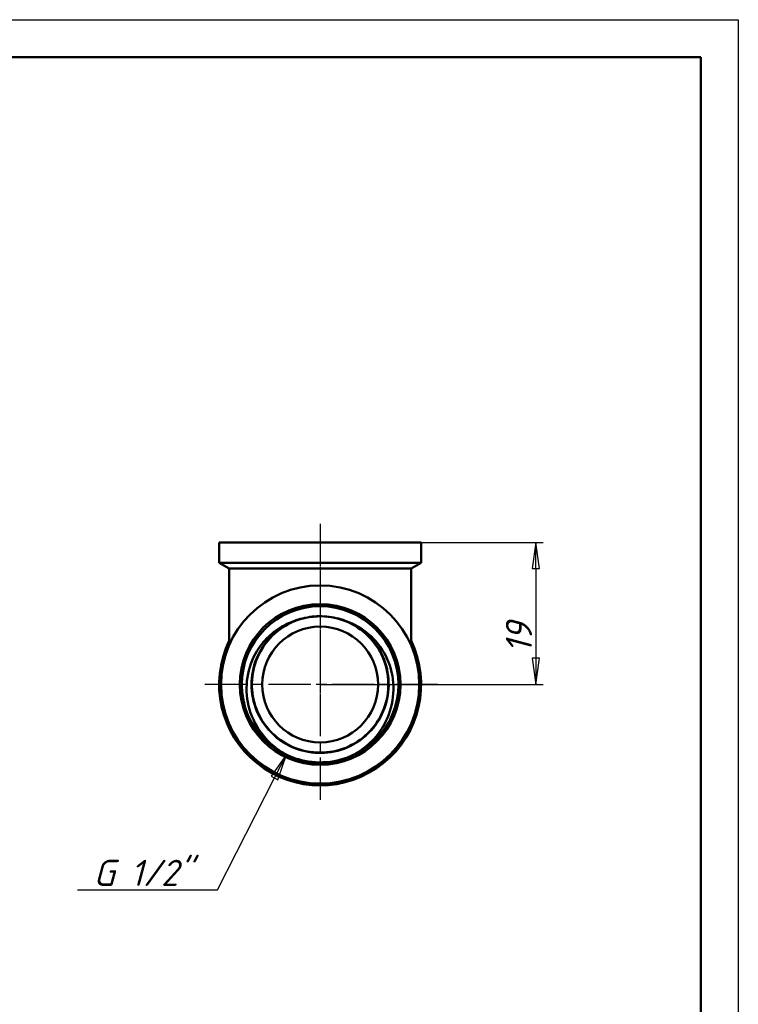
# Model space of a CAD drawing. Header units: millimetres. Extents: x -71 to 414, y -69 to 356.
# Tile 18 of 19: x 114 to 210, y 165 to 297. Entities that reach past the tile are written whole.
import ezdxf

# ---------------------------------------------------------------- set-up
doc = ezdxf.new("R2010")
doc.units = ezdxf.units.MM
doc.linetypes.add('CHAIN', pattern=[0.7087, 0.4724, -0.0591, 0.1181, -0.0591])
for name, color, linetype, lineweight in [('Видимые тонкие (ГОСТ)', 7, 'Continuous', 35), ('Видимый контур (ГОСТ)', 7, 'Continuous', 50), ('Кромка (ГОСТ)', 7, 'Continuous', 50), ('Маркер центра (ГОСТ)', 7, 'Continuous', 25), ('Осевая линия (ГОСТ)', 7, 'Continuous', 25), ('Размер (ГОСТ)', 7, 'Continuous', 25)]:
    doc.layers.add(name, color=color, linetype=linetype, lineweight=lineweight)
doc.styles.add('Обычный текст (ГОСТ)', font='GOST Common Italic.ttf')
doc.dimstyles.new('Обычный (ГОСТ)', dxfattribs={"dimtxt": 3.5, "dimasz": 3.5, "dimexe": 1, "dimexo": 0, "dimgap": 0.5, "dimtad": 1, "dimrnd": 1e-08, "dimtxsty": 'Обычный текст (ГОСТ)', "dimblk": 'Filled-1', "dimcen": 0.09, "dimdle": 15, "dimclrd": 256, "dimclre": 256, "dimclrt": 256, "dimazin": 2, "dimtfac": 0.714286, "dimtdec": 3, "dimtmove": 0, "dimatfit": 3, "dimfxl": 1, "dimtolj": 1, "dimlwd": 25, "dimlwe": 25, "dimarcsym": 0})

# ---------------------------------------------------------------- blocks, each defined once
blk = doc.blocks.new('Рамки ГОСТ_ граница 297x210')
at = {"layer": 'Кромка (ГОСТ)', "lineweight": 25}
for p, q in [((0, 297), (210, 297)), ((210, 297), (210, 0))]:
    blk.add_line(p, q, dxfattribs=at)
at = {"layer": 'Кромка (ГОСТ)'}
for p, q in [((205, 292), (20, 292)), ((205, 5), (205, 292))]:
    blk.add_line(p, q, dxfattribs=at)
blk = doc.blocks.new('Filled-1')
at = {"color": 0}
for p, q in [((0, 0), (-1, 0.143)), ((-1, 0.143), (-1, -0.143)), ((-1, 0), (0, 0)), ((-1, -0.143), (0, 0))]:
    blk.add_line(p, q, dxfattribs=at)
at = {"color": 0, "flags": 128}
blk.add_lwpolyline([(-1, -0.143), (0, 0), (-1, 0.143), (-1, -0.143)], dxfattribs=at)
at = {"color": 0}
blk.add_solid([(-1, -0.143), (0, 0), (-1, 0.143), (-1, -0.143)], dxfattribs=at)
blk = doc.blocks.new('*D9')
at = {"layer": 'Defpoints', "color": 0, "linetype": 'Continuous', "transparency": 16777216}
for p in [(167.59, 227.07), (154.09, 208.07), (182.92, 208.07)]:
    blk.add_point(p, dxfattribs=at)
at = {"layer": 'Размер (ГОСТ)', "linetype": 'Continuous', "lineweight": 25, "transparency": 16777216}
for p, q in [((167.59, 227.07), (183.92, 227.07)), ((182.92, 223.57), (182.92, 211.57)), ((154.09, 208.07), (183.92, 208.07))]:
    blk.add_line(p, q, dxfattribs=at)
at = {"layer": 'Размер (ГОСТ)', "linetype": 'Continuous', "lineweight": 25, "transparency": 16777216, "xscale": 3.5, "yscale": 3.5, "zscale": 3.5}
for p, rotation in [((182.92, 227.07), 90), ((182.92, 208.07), 270)]:
    blk.add_blockref('Filled-1', p, dxfattribs=dict(at, rotation=rotation))
at = {"layer": 'Размер (ГОСТ)', "linetype": 'Continuous', "lineweight": 25, "transparency": 16777216, "insert": (178.92, 212.25), "char_height": 3.5, "attachment_point": 1, "rotation": 90, "style": 'Обычный текст (ГОСТ)'}
blk.add_mtext('\\A1;19', dxfattribs=at)
blk = doc.blocks.new('*D12')
at = {"layer": 'Defpoints', "color": 0, "linetype": 'Continuous', "transparency": 16777216}
for p in [(154.05, 207.4), (149.6, 198.68)]:
    blk.add_point(p, dxfattribs=at)
at = {"layer": 'Размер (ГОСТ)', "linetype": 'Continuous', "lineweight": 25, "transparency": 16777216}
for p, q in [((140.39, 180.62), (148.01, 195.56)), ((121.66, 180.62), (140.39, 180.62))]:
    blk.add_line(p, q, dxfattribs=at)
blk.add_arc((154.05, 207.4), 9.8, 236.4718, 248.8245, dxfattribs=at)
at = {"layer": 'Размер (ГОСТ)', "linetype": 'Continuous', "lineweight": 25, "transparency": 16777216, "xscale": 3.5, "yscale": 3.5, "zscale": 3.5, "rotation": 62.97614834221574}
blk.add_blockref('Filled-1', (149.6, 198.68), dxfattribs=at)
at = {"layer": 'Размер (ГОСТ)', "linetype": 'Continuous', "lineweight": 25, "transparency": 16777216, "insert": (121.66, 184.62), "char_height": 3.5, "attachment_point": 1, "style": 'Обычный текст (ГОСТ)'}
blk.add_mtext('\\A1; \\fGOST Common|b0|i1;\\H3.5000;G 1/2"', dxfattribs=at)

msp = doc.modelspace()

# ---------------------------------------------------------------- linework, layer by layer
at = {"layer": 'Видимые тонкие (ГОСТ)'}
for points, knots in [([(158.7351, 216.0326), (160.7775, 214.8411), (162.3286, 212.834), (162.9665, 210.557), (163.6042, 208.2809), (163.3222, 205.761), (162.197, 203.6822), (161.0722, 201.6041), (159.1177, 199.9903), (156.8643, 199.2792), (154.6117, 198.5682), (152.0858, 198.7673), (149.9723, 199.8225), (147.8596, 200.8773), (146.1828, 202.7756), (145.397, 205.0024), (144.6114, 207.2285), (144.7249, 209.7579), (145.7069, 211.9046), (146.5559, 213.7608), (148.0459, 215.3129), (149.8544, 216.2559)], [0.52811428, 0.52811428, 0.52811428, 0.52811428, 1.29763526, 1.29763526, 1.29763526, 2.06689169, 2.06689169, 2.06689169, 2.83588945, 2.83588945, 2.83588945, 3.60463442, 3.60463442, 3.60463442, 4.37313245, 4.37313245, 4.37313245, 5.14138937, 5.14138937, 5.14138937, 5.80564977, 5.80564977, 5.80564977, 5.80564977]), ([(159.0889, 198.973), (156.8236, 197.7283), (154.0845, 197.3731), (151.5767, 197.9989), (150.541, 198.2573), (149.5492, 198.682), (148.6419, 199.2439)], [2.6391239, 2.6391239, 2.6391239, 2.6391239, 3.38614627, 3.38614627, 3.38614627, 3.69464015, 3.69464015, 3.69464015, 3.69464015])]:
    msp.add_open_spline(points, degree=3, knots=knots, dxfattribs=at)
at = {"layer": 'Видимый контур (ГОСТ)'}
for p, q in [((140.5899, 227.0701), (167.5899, 227.0701)), ((140.5899, 227.0701), (140.5899, 224.3496)), ((167.5899, 227.0701), (167.5899, 224.3496)), ((140.5899, 224.3496), (167.5899, 224.3496)), ((141.9399, 223.5701), (140.5899, 224.3496)), ((166.2399, 223.5701), (167.5899, 224.3496)), ((141.9399, 223.5701), (166.2399, 223.5701)), ((141.9399, 223.5701), (141.9399, 213.356)), ((166.2399, 223.5701), (166.2399, 213.356))]:
    msp.add_line(p, q, dxfattribs=at)
for radius in [13.25, 10.75, 10.472, 10.472, 7.75]:
    msp.add_circle((154.0899, 208.0701), radius, dxfattribs=at)
for radius, start, end in [(9.1268, 88.462989, 88.639063), (13.5, 154.158067, 25.841933)]:
    msp.add_arc((154.0899, 208.0701), radius, start, end, dxfattribs=at)
for points, knots in [([(148.6374, 199.2374), (147.5391, 199.9985), (146.5985, 200.9648), (145.1598, 203.1832), (144.6669, 204.4081), (144.1885, 206.9519), (144.1973, 208.2441), (144.7093, 210.7244), (145.1971, 211.8906), (146.3896, 213.6601), (146.9816, 214.3192), (148.3217, 215.443), (149.0606, 215.9053), (149.8532, 216.2573)], [0, 0, 0, 0, 0.40087946, 0.40087946, 0.79357454, 0.79357454, 1.17808206, 1.17808206, 1.55439885, 1.55439885, 1.81939786, 1.81939786, 2.08015336, 2.08015336, 2.08015336, 2.08015336]), ([(154.3072, 217.1879), (152.7568, 217.2205), (151.1969, 216.8642), (149.8253, 216.1393), (147.7402, 215.0373), (146.1146, 213.0955), (145.3965, 210.8491), (144.6808, 208.6101), (144.8747, 206.0946), (145.9251, 203.9917), (146.9725, 201.8947), (148.8595, 200.2321), (151.0716, 199.4569), (153.2786, 198.6835), (155.7841, 198.8021), (157.9082, 199.7804), (160.0465, 200.7653), (161.7733, 202.6107), (162.6144, 204.8095), (163.4508, 206.996), (163.402, 209.5069), (162.4814, 211.6593), (161.5585, 213.817), (159.7699, 215.5897), (157.6041, 216.4933), (156.5697, 216.9248), (155.4552, 217.1636), (154.3347, 217.1937)], [-6.30693814, -6.30693814, -6.30693814, -6.30693814, -5.79699124, -5.79699124, -5.79699124, -5.02178423, -5.02178423, -5.02178423, -4.2491336, -4.2491336, -4.2491336, -3.47865021, -3.47865021, -3.47865021, -2.70995625, -2.70995625, -2.70995625, -1.93612939, -1.93612939, -1.93612939, -1.16662951, -1.16662951, -1.16662951, -0.39524738, -0.39524738, -0.39524738, -0.02682591, -0.02682591, -0.02682591, -0.02682591]), ([(149.8532, 216.2573), (150.2914, 216.4518), (150.9333, 216.7179), (152.5905, 217.1225), (153.4465, 217.216), (154.3067, 217.1944)], [0, 0, 0, 0, 0.14383091, 0.14383091, 0.291536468, 0.291536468, 0.291536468, 0.291536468]), ([(154.3347, 217.1937), (155.1947, 217.1718), (156.0446, 217.0352), (157.6793, 216.5475), (158.3072, 216.2491), (158.7351, 216.0326)], [0.024180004, 0.024180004, 0.024180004, 0.024180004, 0.282702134, 0.282702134, 0.53463111, 0.53463111, 0.53463111, 0.53463111]), ([(158.7351, 216.0326), (159.8164, 215.4854), (160.779, 214.7302), (162.3828, 212.8752), (163.0005, 211.7867), (163.7978, 209.4089), (163.9597, 208.1395), (163.791, 205.5814), (163.4516, 204.3184), (162.465, 202.3032), (161.9302, 201.5153), (160.6492, 200.099), (159.9063, 199.4804), (159.0889, 198.973)], [0, 0, 0, 0, 0.36355309, 0.36355309, 0.73528218, 0.73528218, 1.11518392, 1.11518392, 1.50325504, 1.50325504, 1.78700176, 1.78700176, 2.07498375, 2.07498375, 2.07498375, 2.07498375]), ([(153.8251, 197.6016), (152.7469, 197.6289), (151.6771, 197.8303), (149.7225, 198.545), (149.036, 198.9612), (148.6374, 199.2374)], [0, 0, 0, 0, 0.32357833, 0.32357833, 0.6256463, 0.6256463, 0.6256463, 0.6256463]), ([(159.0889, 198.973), (158.6769, 198.7174), (157.9707, 198.3366), (155.9825, 197.7215), (154.9037, 197.5743), (153.8251, 197.6016)], [0, 0, 0, 0, 0.145449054, 0.145449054, 0.301365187, 0.301365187, 0.301365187, 0.301365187])]:
    msp.add_open_spline(points, degree=3, knots=knots, dxfattribs=at)
at = {"layer": 'Маркер центра (ГОСТ)', "linetype": 'CHAIN', "ltscale": 11.993792}
for p, q in [((154.0899, 223.8201), (154.0899, 192.3201)), ((154.0899, 223.8201), (154.0899, 192.3201)), ((169.8399, 208.0701), (138.3399, 208.0701)), ((169.8399, 208.0701), (138.3399, 208.0701))]:
    msp.add_line(p, q, dxfattribs=at)
at = {"layer": 'Осевая линия (ГОСТ)', "linetype": 'CHAIN', "ltscale": 11.993792}
msp.add_line((154.0899, 229.5701), (154.0899, 205.5701), dxfattribs=at)

# ---------------------------------------------------------------- block references
msp.add_blockref('Рамки ГОСТ_ граница 297x210', (0, 0))

# ---------------------------------------------------------------- dimensions: what is measured, and where the dimension line sits
at = {"layer": 'Размер (ГОСТ)', "linetype": 'Continuous', "lineweight": 25}
dim = msp.add_linear_dim(base=(182.9212, 208.0701), p1=(167.5899, 227.0701), p2=(154.0899, 208.0701), angle=90, dimstyle='Обычный (ГОСТ)', override={"dimgap": 0.5, "dimdec": 2, "dimtol": 0, "dimlim": 0, "dimtp": 0, "dimtm": 0, "dimtdec": 3, "dimtofl": 0, "dimatfit": 1}, dxfattribs=at)
dim.commit()
dim.dimension.update_dxf_attribs({"geometry": '*D9', "text_midpoint": (182.9212, 214.0701), "dimtype": 160})
dim = msp.add_radius_dim(center=(154.0487, 207.4042), mpoint=(149.5974, 198.677), text=' \\fGOST Common|b0|i1;\\H3.5000;G 1/2"', dimstyle='Обычный (ГОСТ)', override={"dimgap": 0.5, "dimtih": 1, "dimtoh": 1, "dimdec": 2, "dimlfac": 1, "dimcen": 0, "dimtol": 0, "dimlim": 0, "dimtp": 0, "dimtm": 0, "dimtdec": 3, "dimtofl": 0}, dxfattribs=at)
dim.commit()
dim.dimension.update_dxf_attribs({"geometry": '*D12', "text_midpoint": (129.1058, 180.6204), "dimtype": 164})

doc.saveas('drawing.dxf')
